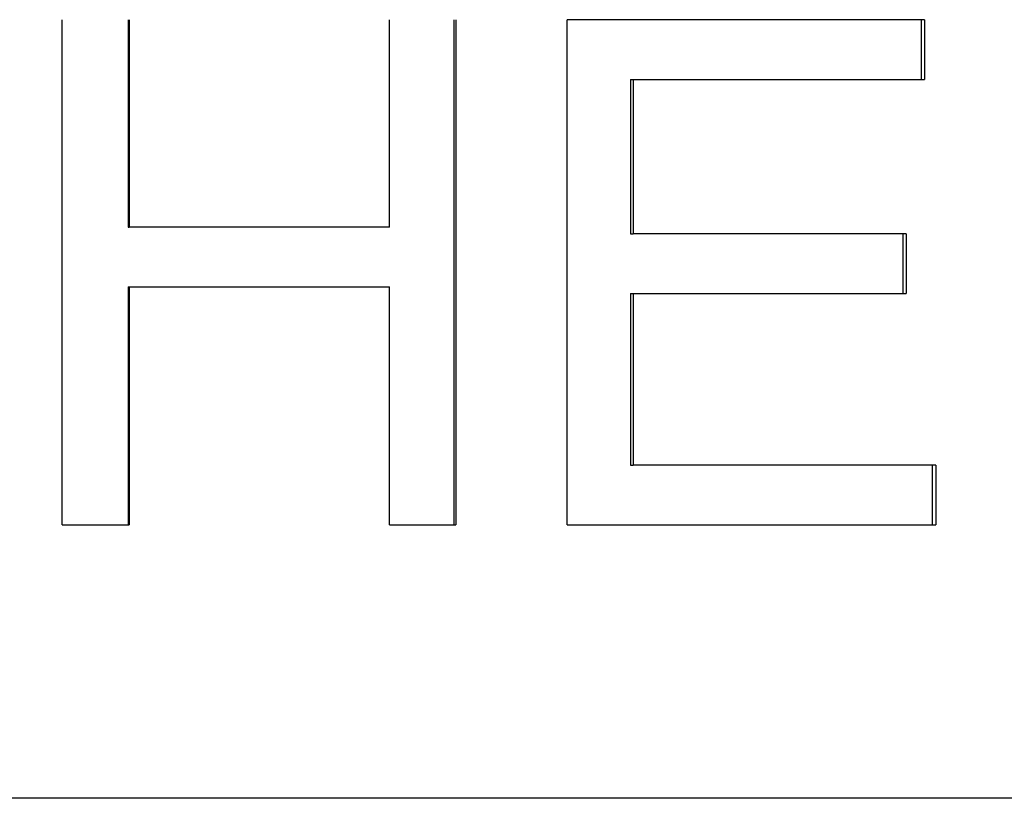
# Model space of a CAD drawing. Extents: x 0 to 11.5, y -3.1 to 8.
# Tile 9 of 11: x 8.22 to 8.922, y 4.27 to 4.825. Entities that reach past the tile are written whole.
import ezdxf

# ---------------------------------------------------------------- set-up
doc = ezdxf.new("R2010")
doc.units = 0
doc.header["$MEASUREMENT"] = 0
doc.layers.get('0').update_dxf_attribs({"linetype": 'CONTINUOUS'})

msp = doc.modelspace()

# ---------------------------------------------------------------- linework, layer by layer
for p, q in [((8.25032, 4.46486), (8.25032, 4.82486)), ((8.29796, 4.82486), (8.29796, 4.67697)), ((8.48358, 4.67697), (8.48358, 4.82486)), ((8.53088, 4.82486), (8.53088, 4.46486)), ((8.86513, 4.82486), (8.61028, 4.82486)), ((8.61028, 4.46486), (8.61028, 4.82486)), ((8.86513, 4.82486), (8.86513, 4.78233)), ((8.65544, 4.78233), (8.65728, 4.78233)), ((8.65728, 4.78233), (8.65728, 4.6723)), ((8.65728, 4.78233), (8.86513, 4.78233)), ((8.29725, 4.67697), (8.29796, 4.67697)), ((8.48358, 4.67697), (8.29796, 4.67697)), ((8.65544, 4.6723), (8.65728, 4.6723)), ((8.8521, 4.6723), (8.65728, 4.6723)), ((8.8521, 4.6723), (8.8521, 4.62977)), ((8.29725, 4.63444), (8.29796, 4.63444)), ((8.29796, 4.63444), (8.29796, 4.46486)), ((8.29796, 4.63444), (8.48358, 4.63444)), ((8.48358, 4.46486), (8.48358, 4.63444)), ((8.65544, 4.62977), (8.65728, 4.62977)), ((8.65728, 4.62977), (8.65728, 4.50739)), ((8.65728, 4.62977), (8.8521, 4.62977)), ((8.65544, 4.50739), (8.65728, 4.50739)), ((8.8731, 4.50739), (8.65728, 4.50739)), ((8.8731, 4.50739), (8.8731, 4.46486)), ((8.25032, 4.46486), (8.29796, 4.46486)), ((8.48358, 4.46486), (8.53088, 4.46486)), ((8.61028, 4.46486), (8.8731, 4.46486)), ((11.27, 4.27), (4.87, 4.27))]:
    msp.add_line(p, q)
for points in [[(8.29725, 4.82486), (8.29725, 4.77556), (8.29725, 4.72627), (8.29725, 4.67697)], [(8.52944, 4.82486), (8.52944, 4.70486), (8.52944, 4.58486), (8.52944, 4.46486)], [(8.65544, 4.78233), (8.65544, 4.74566), (8.65544, 4.70898), (8.65544, 4.6723)], [(8.29725, 4.63444), (8.29725, 4.57791), (8.29725, 4.52139), (8.29725, 4.46486)], [(8.65544, 4.62977), (8.65544, 4.58898), (8.65544, 4.54819), (8.65544, 4.50739)]]:
    msp.add_open_spline(points, degree=3)
for points, knots in [([(8.86265, 4.82486), (8.86265, 4.82368), (8.86265, 4.8225), (8.86265, 4.82132), (8.86265, 4.82014), (8.86265, 4.81896), (8.86265, 4.81777), (8.86265, 4.81541), (8.86265, 4.81305), (8.86265, 4.81069), (8.86265, 4.8095), (8.86265, 4.80832), (8.86265, 4.80714), (8.86265, 4.80655), (8.86265, 4.80596), (8.86265, 4.80537), (8.86265, 4.80419), (8.86265, 4.80301), (8.86265, 4.80183), (8.86265, 4.80123), (8.86265, 4.80064), (8.86265, 4.80005), (8.86265, 4.79415), (8.86265, 4.78824), (8.86265, 4.78233)], [0, 0, 0, 0, 0.0090023, 0.0090023, 0.0090023, 0.0180046, 0.0180046, 0.0180046, 0.0360091, 0.0360091, 0.0360091, 0.0450114, 0.0450114, 0.0450114, 0.0495126, 0.0495126, 0.0495126, 0.0585149, 0.0585149, 0.0585149, 0.063016, 0.063016, 0.063016, 0.1080274, 0.1080274, 0.1080274, 0.1080274]), ([(8.84966, 4.6723), (8.84966, 4.66994), (8.84966, 4.66758), (8.84966, 4.66521), (8.84966, 4.66462), (8.84966, 4.66403), (8.84966, 4.66344), (8.84966, 4.66049), (8.84966, 4.65753), (8.84966, 4.65458), (8.84966, 4.65399), (8.84966, 4.6534), (8.84966, 4.65281), (8.84966, 4.65163), (8.84966, 4.65045), (8.84966, 4.64926), (8.84966, 4.64749), (8.84966, 4.64572), (8.84966, 4.64395), (8.84966, 4.64336), (8.84966, 4.64277), (8.84966, 4.64218), (8.84966, 4.63804), (8.84966, 4.63391), (8.84966, 4.62977)], [0, 0, 0, 0, 0.0180046, 0.0180046, 0.0180046, 0.0225057, 0.0225057, 0.0225057, 0.0450114, 0.0450114, 0.0450114, 0.0495126, 0.0495126, 0.0495126, 0.0585149, 0.0585149, 0.0585149, 0.0720183, 0.0720183, 0.0720183, 0.0765194, 0.0765194, 0.0765194, 0.1080274, 0.1080274, 0.1080274, 0.1080274]), ([(8.87059, 4.50739), (8.87059, 4.50621), (8.87059, 4.50503), (8.87059, 4.50385), (8.87059, 4.49912), (8.87059, 4.4944), (8.87059, 4.48967), (8.87059, 4.4879), (8.87059, 4.48613), (8.87059, 4.48436), (8.87059, 4.48377), (8.87059, 4.48317), (8.87059, 4.48258), (8.87059, 4.4814), (8.87059, 4.48022), (8.87059, 4.47904), (8.87059, 4.47431), (8.87059, 4.46959), (8.87059, 4.46486)], [0, 0, 0, 0, 0.0090023, 0.0090023, 0.0090023, 0.0450114, 0.0450114, 0.0450114, 0.0585149, 0.0585149, 0.0585149, 0.063016, 0.063016, 0.063016, 0.0720183, 0.0720183, 0.0720183, 0.1080274, 0.1080274, 0.1080274, 0.1080274])]:
    msp.add_open_spline(points, degree=3, knots=knots)

doc.saveas('drawing.dxf')
